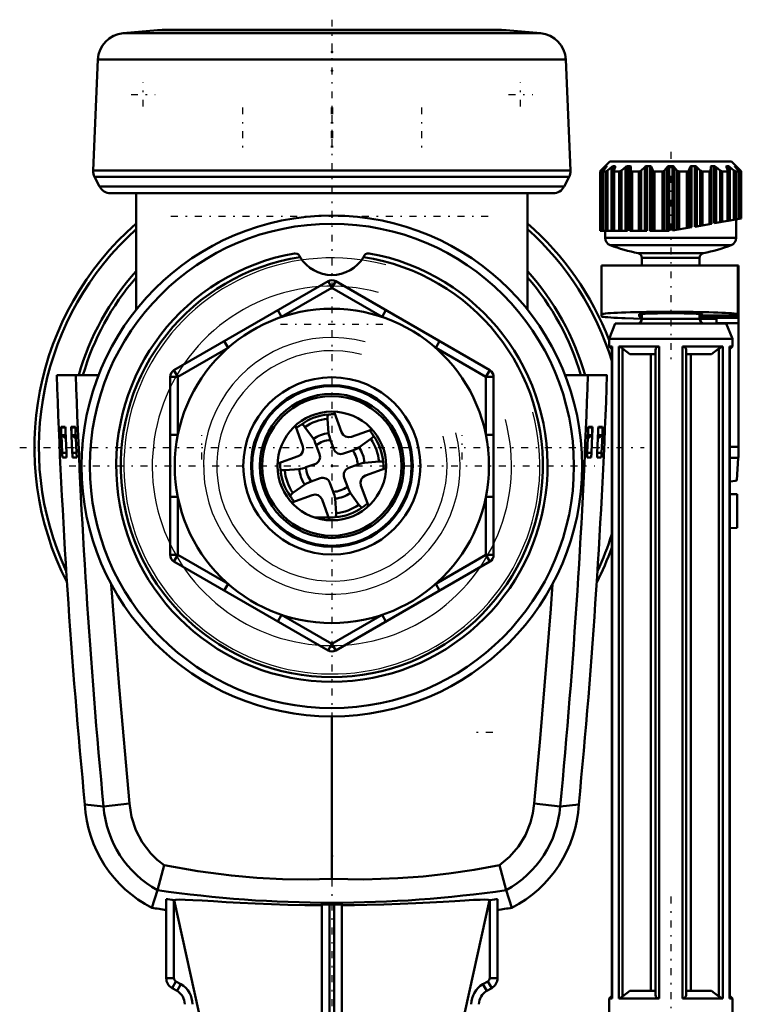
# Model space of a CAD drawing. Header units: millimetres. Extents: x -24 to 27, y -234 to 29.
# Tile 4 of 4: x -20 to 27, y -35 to 29. Entities that reach past the tile are written whole.
import ezdxf

# ---------------------------------------------------------------- set-up
doc = ezdxf.new("R2010")
doc.units = ezdxf.units.MM
doc.linetypes.add('Center', pattern=[1.5, 0.45, -0.5, 0.05, -0.5])
for name, color, linetype, lineweight in [('050', 1, 'Continuous', 50), ('2d ConnectionPoints', 7, 'Continuous', 50), ('GEW', 4, 'Continuous', 25), ('MITTE', 6, 'Center', 25)]:
    doc.layers.add(name, color=color, linetype=linetype, lineweight=lineweight)

# ---------------------------------------------------------------- blocks, each defined once
blk = doc.blocks.new('1_136_724_00_3_Duese_flache_Spitze_0_in_136724_3')
at = {"layer": '050'}
for p, q in [((0.629, 2.185), (0.149, 3.504)), ((-2.369, 2.596), (-1.887, 1.27)), ((-0.211, 2.121), (-0.278, 3.061)), ((-1.754, 2.524), (-1.202, 1.761)), ((2.606, 2.373), (1.27, 1.887)), ((-0.799, 0.763), (-1.011, 1.345)), ((-0.09, 1.68), (0.122, 1.098)), ((2.524, 1.754), (1.761, 1.202)), ((0.763, 0.799), (1.345, 1.011)), ((-2.185, 0.629), (-3.511, 0.147)), ((-1.68, -0.09), (-1.098, 0.122)), ((1.68, 0.09), (1.098, -0.122)), ((2.121, 0.211), (3.061, 0.278)), ((-2.121, -0.211), (-3.061, -0.278)), ((2.185, -0.629), (3.504, -0.149)), ((-2.524, -1.754), (-1.761, -1.202)), ((-0.763, -0.799), (-1.345, -1.011)), ((0.09, -1.68), (-0.122, -1.098)), ((0.799, -0.763), (1.011, -1.345)), ((2.368, -2.593), (1.887, -1.27)), ((-2.588, -2.366), (-1.27, -1.887)), ((1.754, -2.524), (1.202, -1.761)), ((-0.629, -2.185), (-0.146, -3.511)), ((0.211, -2.121), (0.278, -3.061))]:
    blk.add_line(p, q, dxfattribs=at)
for points in [[(-0.217, 3.33), (-0.261, 3.291), (-0.281, 3.183), (-0.278, 3.061)], [(-0.217, 3.33), (-0.087, 3.345), (-0.016, 3.35), (0.056, 3.354), (0.129, 3.357), (0.202, 3.358)], [(-2.313, 2.442), (-2.209, 2.526), (-2.151, 2.57), (-2.093, 2.611), (-2.034, 2.652), (-1.974, 2.691)], [(-1.754, 2.524), (-1.851, 2.64), (-1.93, 2.695), (-1.974, 2.691)], [(-0.211, 2.121), (-0.196, 2.028), (-0.163, 1.901), (-0.115, 1.751), (-0.09, 1.68)], [(1.27, 1.887), (1.077, 1.857), (0.887, 1.903), (0.73, 2.019), (0.629, 2.185)], [(2.442, 2.313), (2.526, 2.209), (2.57, 2.151), (2.611, 2.093), (2.652, 2.034), (2.691, 1.974)], [(2.524, 1.754), (2.64, 1.851), (2.695, 1.93), (2.691, 1.974)], [(-1.011, 1.345), (-1.073, 1.505), (-1.136, 1.644), (-1.189, 1.741), (-1.202, 1.761)], [(-1.887, 1.27), (-1.857, 1.077), (-1.903, 0.887), (-2.019, 0.73), (-2.185, 0.629)], [(1.345, 1.011), (1.505, 1.073), (1.644, 1.136), (1.741, 1.189), (1.761, 1.202)], [(-3.33, -0.217), (-3.345, -0.087), (-3.35, -0.016), (-3.354, 0.056), (-3.357, 0.129), (-3.358, 0.202)], [(2.121, 0.211), (2.028, 0.196), (1.901, 0.163), (1.751, 0.115), (1.68, 0.09)], [(3.33, 0.217), (3.291, 0.261), (3.183, 0.281), (3.061, 0.278)], [(3.33, 0.217), (3.345, 0.087), (3.35, 0.016), (3.354, -0.056), (3.357, -0.129), (3.358, -0.202)], [(-3.33, -0.217), (-3.291, -0.261), (-3.183, -0.281), (-3.061, -0.278)], [(-2.121, -0.211), (-2.028, -0.196), (-1.901, -0.163), (-1.751, -0.115), (-1.68, -0.09)], [(1.887, -1.27), (1.857, -1.077), (1.903, -0.887), (2.019, -0.73), (2.185, -0.629)], [(-1.345, -1.011), (-1.505, -1.073), (-1.644, -1.136), (-1.741, -1.189), (-1.761, -1.202)], [(-2.524, -1.754), (-2.64, -1.851), (-2.695, -1.93), (-2.691, -1.974)], [(-1.27, -1.887), (-1.077, -1.857), (-0.887, -1.903), (-0.73, -2.019), (-0.629, -2.185)], [(0.211, -2.121), (0.196, -2.028), (0.163, -1.901), (0.115, -1.751), (0.09, -1.68)], [(1.011, -1.345), (1.073, -1.505), (1.136, -1.644), (1.189, -1.741), (1.202, -1.761)], [(-2.442, -2.313), (-2.526, -2.209), (-2.57, -2.151), (-2.611, -2.093), (-2.652, -2.034), (-2.691, -1.974)], [(1.754, -2.524), (1.851, -2.64), (1.93, -2.695), (1.974, -2.691)], [(2.313, -2.442), (2.209, -2.526), (2.151, -2.57), (2.093, -2.611), (2.034, -2.652), (1.974, -2.691)], [(0.217, -3.33), (0.261, -3.291), (0.281, -3.183), (0.278, -3.061)], [(0.217, -3.33), (0.087, -3.345), (0.016, -3.35), (-0.056, -3.354), (-0.129, -3.357), (-0.202, -3.358)]]:
    blk.add_lwpolyline(points, dxfattribs=at)
for centre, radius, start, end in [((0, 0), 3.337, 93.73138, 126.26862), ((0, 0), 3.073, 95.1984, 124.8016), ((0, 0), 2.132, 95.6744, 124.3256), ((0, 0), 3.337, 3.73138, 36.26862), ((0, 0), 1.683, 93.07114, 126.92886), ((0, 0), 3.073, 5.1984, 34.8016), ((-1.269, 0.592), 0.5, 290, 20), ((0.592, 1.269), 0.5, 200, 290), ((0, 0), 1.683, 3.07114, 36.92886), ((0, 0), 2.132, 5.6744, 34.3256), ((0, 0), 3.337, 183.73138, 216.26862), ((0, 0), 3.073, 185.1984, 214.8016), ((0, 0), 2.132, 185.6744, 214.3256), ((0, 0), 1.683, 183.07114, 216.92886), ((1.269, -0.592), 0.5, 110, 200), ((-0.592, -1.269), 0.5, 20, 110), ((0, 0), 1.683, 273.07114, 306.92886), ((0, 0), 2.132, 275.6744, 304.3256), ((0, 0), 3.073, 275.1984, 304.8016), ((0, 0), 3.337, 273.73138, 306.26862)]:
    blk.add_arc(centre, radius, start, end, dxfattribs=at)
blk = doc.blocks.new('4_136_724_00_3_Kolben_mit_D15_5_0_in_136724_3')
at = {"layer": 'MITTE'}
for p, q in [((-5.81, 23.265), (-5.81, 20.515)), ((-0.035, 23.265), (-0.035, 20.515)), ((0.035, 23.265), (0.035, 20.515)), ((5.81, 23.265), (5.81, 20.515))]:
    blk.add_line(p, q, dxfattribs=at)
blk = doc.blocks.new('5_136_724_00_3_Beluftungsaufsatz_0_in_136724_3')
at = {"layer": '050'}
for p, q in [((-11.317, 28.271), (-13.543, 28.076)), ((-11.317, 28.271), (11.317, 28.271)), ((10.882, 28.29), (-10.882, 28.29)), ((13.543, 28.076), (11.317, 28.271)), ((-13.543, 28.076), (13.543, 28.076)), ((-15.184, 26.362), (-15.498, 19.164)), ((-15.184, 26.362), (15.184, 26.362)), ((15.498, 19.164), (15.184, 26.362)), ((-15.498, 19.164), (15.498, 19.164)), ((-15.409, 18.76), (-15.081, 18.131)), ((-15.409, 18.76), (15.409, 18.76)), ((15.081, 18.131), (15.409, 18.76)), ((-15.081, 18.131), (15.081, 18.131)), ((-14.372, 17.7), (-12.7, 17.7)), ((-14.148, 17.7), (-14.192, 17.702)), ((-14.192, 17.702), (-9.348, 17.702)), ((-9.348, 17.702), (-9.261, 17.7)), ((-9.261, 17.7), (9.261, 17.7)), ((9.261, 17.7), (9.348, 17.702)), ((9.348, 17.702), (14.192, 17.702)), ((12.7, 17.7), (14.372, 17.7)), ((14.192, 17.702), (14.148, 17.7))]:
    blk.add_line(p, q, dxfattribs=at)
for centre, radius, start, end in [((-10.882, 23.29), 5, 90, 95), ((10.882, 23.29), 5, 85, 90), ((-13.386, 26.283), 1.8, 95, 177.5), ((13.386, 26.283), 1.8, 2.5, 85), ((-14.699, 19.129), 0.8, 177.5, 207.5), ((14.699, 19.129), 0.8, 332.5, 2.5), ((-14.372, 18.5), 0.8, 207.5, 270), ((14.372, 18.5), 0.8, 270, 332.5)]:
    blk.add_arc(centre, radius, start, end, dxfattribs=at)
blk = doc.blocks.new('6_136_724_00_3_Hebel_Stopfen_0_in_136724_3')
at = {"layer": '050'}
for p, q in [((17.5, 13), (26.4, 13)), ((17.5, 9.715), (17.5, 13)), ((26.36, 13), (26.36, 9.794)), ((26.4, 8), (26.4, 13)), ((20.125, 9.55), (19.044, 9.586)), ((19.95, 9.83), (19.95, 9.708)), ((23.875, 9.648), (25.9, 9.649)), ((23.944, 9.649), (23.944, 9.855)), ((24.05, 9.773), (24.05, 9.83)), ((24.07, 9.649), (24.07, 9.768)), ((25.36, 9.756), (24.5, 9.756)), ((24.96, 9.614), (24.96, 9.25)), ((26.409, 9.614), (24.96, 9.614)), ((25.9, 9.649), (25.9, 9.762)), ((24.96, 9.548), (23.875, 9.548)), ((26.4, 9.258), (24.96, 9.258)), ((26.39, 1.231), (26.405, 8)), ((26.4, 8), (26.405, 8)), ((26.39, 1.231), (25.828, 1.231)), ((26.386, 0.518), (25.828, 0.518)), ((26.386, 0.518), (26.29, -0.923))]:
    blk.add_line(p, q, dxfattribs=at)
for points in [[(26.36, 9.833), (26.343, 9.848), (26.293, 9.862), (26.209, 9.877), (26.093, 9.891), (25.945, 9.904), (25.766, 9.917), (25.559, 9.93), (25.324, 9.941), (25.062, 9.952), (24.778, 9.962), (24.471, 9.971), (24.145, 9.979), (23.802, 9.986), (23.445, 9.991), (23.077, 9.996), (22.699, 9.999), (22.316, 10.001), (21.93, 10.002), (21.544, 10.001), (21.161, 9.999), (20.783, 9.996), (20.415, 9.991), (20.058, 9.986), (19.715, 9.979), (19.389, 9.971), (19.082, 9.962), (18.798, 9.952), (18.536, 9.941), (18.301, 9.93), (18.094, 9.917), (17.915, 9.904), (17.767, 9.891), (17.651, 9.877), (17.567, 9.862), (17.517, 9.848), (17.5, 9.833)], [(17.5, 9.715), (17.517, 9.7), (17.568, 9.685), (17.653, 9.671), (17.771, 9.656), (17.922, 9.643), (18.103, 9.629), (18.314, 9.617), (18.553, 9.605), (18.818, 9.594), (19.044, 9.586)], [(24.05, 9.83), (24.042, 9.837), (24.019, 9.844), (23.98, 9.85), (23.926, 9.857), (23.858, 9.863), (23.775, 9.869), (23.679, 9.875), (23.57, 9.88), (23.45, 9.885), (23.318, 9.89), (23.176, 9.894), (23.025, 9.898), (22.866, 9.901), (22.701, 9.904), (22.531, 9.906), (22.356, 9.907), (22.179, 9.908), (22, 9.908), (21.821, 9.908), (21.644, 9.907), (21.469, 9.906), (21.299, 9.904), (21.134, 9.901), (20.975, 9.898), (20.824, 9.894), (20.682, 9.89), (20.55, 9.885), (20.43, 9.88), (20.321, 9.875), (20.225, 9.869), (20.142, 9.863), (20.074, 9.857), (20.02, 9.85), (19.981, 9.844), (19.958, 9.837), (19.95, 9.83)], [(19.95, 9.708), (19.958, 9.702), (19.981, 9.695), (20.02, 9.688), (20.074, 9.682), (20.125, 9.677)], [(24.05, 9.773), (24.052, 9.772), (24.057, 9.77), (24.065, 9.769), (24.077, 9.767), (24.092, 9.766), (24.11, 9.765), (24.131, 9.763), (24.155, 9.762), (24.182, 9.761), (24.211, 9.76), (24.242, 9.759), (24.275, 9.758), (24.31, 9.758), (24.346, 9.757), (24.384, 9.757), (24.422, 9.756), (24.461, 9.756), (24.5, 9.756)], [(25.36, 9.756), (25.447, 9.756), (25.534, 9.757), (25.619, 9.757), (25.702, 9.758), (25.783, 9.76), (25.86, 9.761), (25.934, 9.763), (26.003, 9.765), (26.067, 9.767), (26.126, 9.77), (26.179, 9.772), (26.226, 9.775), (26.266, 9.778), (26.3, 9.781), (26.326, 9.784), (26.345, 9.787), (26.356, 9.791), (26.36, 9.794)], [(26.4, 9.63), (26.398, 9.632), (26.392, 9.634), (26.383, 9.635), (26.37, 9.637), (26.353, 9.638), (26.333, 9.64), (26.31, 9.641), (26.283, 9.643), (26.254, 9.644), (26.221, 9.645), (26.187, 9.646), (26.15, 9.647), (26.111, 9.648), (26.071, 9.648), (26.029, 9.649), (25.987, 9.649), (25.944, 9.649), (25.9, 9.649)], [(26.39, 1.231), (26.389, 0.996), (26.389, 0.797), (26.388, 0.652), (26.387, 0.556), (26.386, 0.518)]]:
    blk.add_lwpolyline(points, dxfattribs=at)
blk.add_ellipse((19.08, -0.923), major_axis=(7.21, 0), ratio=0.038039, start_param=5.923129, end_param=6.280648, dxfattribs=at)
blk = doc.blocks.new('7_136_724_00_3_Gehauseverschluss_0_in_136724_3')
at = {"layer": '050'}
for p, q in [((25.828, -1.83), (26.305, -1.83)), ((26.3, -4.02), (26.3, -1.83)), ((26.305, -4.02), (25.828, -4.028))]:
    blk.add_line(p, q, dxfattribs=at)
at = {"layer": 'MITTE'}
for p, q in [((-10.45, 16.2), (10.45, 16.2)), ((-3.339, 9.2), (3.339, 9.2)), ((-8.45, 0.412), (-8.45, 1.988)), ((8.45, 0.412), (8.45, 1.988))]:
    blk.add_line(p, q, dxfattribs=at)
blk = doc.blocks.new('8_136_724_00_3_Kontermutter_0_in_136724_3')
at = {"layer": '050'}
for p, q in [((-2.108, 13.637), (-2.055, 13.545)), ((-10.25, 6.207), (-0.25, 11.98)), ((0, 11.547), (-3.259, 9.665)), ((-0.25, 11.98), (0, 11.547)), ((0.25, 11.98), (0, 11.547)), ((3.259, 9.665), (0, 11.547)), ((0.25, 11.98), (10.25, 6.207)), ((-3.509, 10.098), (-3.259, 9.665)), ((3.509, 10.098), (3.259, 9.665)), ((-6.991, 8.088), (-6.741, 7.655)), ((6.991, 8.088), (6.741, 7.655)), ((-6.741, 7.655), (-10, 5.774)), ((10, 5.774), (6.741, 7.655)), ((-10.5, 5.774), (-10, 5.774)), ((-10.5, -5.774), (-10.5, 5.774)), ((-10.25, 6.207), (-10, 5.774)), ((-10, 5.774), (-10, 2.01)), ((10.25, 6.207), (10, 5.774)), ((10.5, 5.774), (10, 5.774)), ((10, 2.01), (10, 5.774)), ((10.5, 5.774), (10.5, -5.774)), ((-10.5, 2.01), (-10, 2.01)), ((10, 2.01), (10.5, 2.01)), ((-10.5, -2.01), (-10, -2.01)), ((-10, -2.01), (-10, -5.774)), ((10, -2.01), (10.5, -2.01)), ((10, -5.774), (10, -2.01)), ((-10, -5.774), (-10.5, -5.774)), ((-10, -5.774), (-10.25, -6.207)), ((-0.25, -11.98), (-10.25, -6.207)), ((-10, -5.774), (-6.741, -7.655)), ((10.25, -6.207), (0.25, -11.98)), ((6.741, -7.655), (10, -5.774)), ((10, -5.774), (10.25, -6.207)), ((10, -5.774), (10.5, -5.774)), ((-6.741, -7.655), (-6.991, -8.088)), ((6.741, -7.655), (6.991, -8.088)), ((-3.259, -9.665), (-3.509, -10.098)), ((-3.259, -9.665), (0, -11.547)), ((0, -11.547), (3.259, -9.665)), ((3.259, -9.665), (3.509, -10.098)), ((0, -11.547), (-0.25, -11.98)), ((0, -11.547), (0.25, -11.98))]:
    blk.add_line(p, q, dxfattribs=at)
for points in [[(-2.108, 13.637), (-2.165, 13.711), (-2.253, 13.769), (-2.383, 13.793), (-2.42, 13.789), (-2.423, 13.789)], [(2.055, 13.545), (2.06, 13.554), (2.108, 13.637)], [(2.423, 13.789), (2.42, 13.789), (2.282, 13.78), (2.187, 13.73), (2.125, 13.666), (2.108, 13.637)]]:
    blk.add_lwpolyline(points, dxfattribs=at)
blk.add_circle((0, 0), 10.2, dxfattribs=at)
for centre, radius, start, end in [((0, 0), 14, 99.96595, 80.03405), ((0, 0), 13.7, 98.62633, 81.37367), ((0, 14.785), 2.4, 211.10838, 328.89162), ((0, 11.547), 0.5, 60, 120), ((-10, 5.774), 0.5, 120, 180), ((10, 5.774), 0.5, 360, 60), ((-10, -5.774), 0.5, 180, 240), ((10, -5.774), 0.5, 300, 0), ((0, -11.547), 0.5, 240, 300)]:
    blk.add_arc(centre, radius, start, end, dxfattribs=at)
at = {"layer": 'GEW'}
blk.add_arc((0, 0), 8.331, 75, 15, dxfattribs=at)
blk = doc.blocks.new('9_136_724_00_3_Unterlegscheibe_0_in_136724_3')
at = {"layer": '050'}
for radius in [16.25, 15.7141]:
    blk.add_circle((0, 0), radius, dxfattribs=at)
at = {"layer": 'MITTE'}
blk.add_line((-17.0625, 0), (17.0625, 0), dxfattribs=at)
blk = doc.blocks.new('10_136_724_00_3_PAB_Nippel_0_in_136724_3')
at = {"layer": '050'}
for radius in [5.75, 5.248, 5.178, 4.678, 4.527, 3.527]:
    blk.add_circle((0, 0), radius, dxfattribs=at)
at = {"layer": 'GEW'}
blk.add_arc((0, 0), 7.475, 75, 15, dxfattribs=at)
blk = doc.blocks.new('12_136_724_00_3_Spindel_0_in_136724_3')
at = {"layer": '050'}
for p, q in [((18.05, 19.75), (17.42, 19.12)), ((17.495, 19.178), (17.724, 19.392)), ((17.495, 15.25), (17.495, 19.178)), ((17.803, 19.392), (17.633, 19.178)), ((17.724, 19.293), (17.724, 19.392)), ((17.797, 19.385), (17.797, 19.45)), ((17.797, 19.45), (17.835, 19.45)), ((17.835, 19.441), (17.835, 19.45)), ((17.837, 19.443), (17.838, 19.447)), ((17.9, 19.178), (18.161, 19.392)), ((17.9, 15.25), (17.9, 19.178)), ((25.95, 19.75), (18.05, 19.75)), ((18.161, 15.25), (18.161, 19.392)), ((18.266, 15.25), (18.266, 19.45)), ((18.266, 19.45), (18.375, 19.45)), ((18.388, 19.392), (18.298, 19.178)), ((18.375, 19.361), (18.375, 19.45)), ((18.799, 19.178), (19.061, 19.392)), ((18.799, 15.25), (18.799, 19.178)), ((19.061, 15.25), (19.061, 19.392)), ((19.186, 15.25), (19.186, 19.45)), ((19.186, 19.45), (19.352, 19.45)), ((19.352, 15.25), (19.352, 19.45)), ((19.409, 15.25), (19.409, 19.392)), ((19.409, 19.392), (19.41, 19.178)), ((19.41, 15.25), (19.41, 19.178)), ((20.085, 19.178), (20.315, 19.392)), ((20.085, 15.25), (20.085, 19.178)), ((20.315, 15.25), (20.315, 19.392)), ((20.445, 15.25), (20.445, 19.45)), ((20.445, 19.45), (20.649, 19.45)), ((20.649, 15.25), (20.649, 19.45)), ((20.742, 15.25), (20.742, 19.392)), ((20.742, 19.392), (20.834, 19.178)), ((20.834, 15.25), (20.834, 19.178)), ((21.602, 19.178), (21.773, 19.392)), ((21.602, 15.25), (21.602, 19.178)), ((21.773, 15.25), (21.773, 19.392)), ((21.891, 15.25), (21.891, 19.45)), ((21.891, 19.45), (22.109, 19.45)), ((22.109, 15.269), (22.109, 19.45)), ((22.227, 15.29), (22.227, 19.392)), ((22.227, 19.392), (22.398, 19.178)), ((22.398, 15.32), (22.398, 19.178)), ((23.166, 19.178), (23.258, 19.392)), ((23.166, 15.456), (23.166, 19.178)), ((23.258, 15.472), (23.258, 19.392)), ((23.351, 15.488), (23.351, 19.45)), ((23.351, 19.45), (23.555, 19.45)), ((23.555, 15.524), (23.555, 19.45)), ((23.685, 15.547), (23.685, 19.392)), ((23.685, 19.392), (23.915, 19.178)), ((23.915, 15.588), (23.915, 19.178)), ((24.59, 19.178), (24.591, 19.392)), ((24.59, 15.707), (24.59, 19.178)), ((24.591, 15.707), (24.591, 19.392)), ((24.648, 15.717), (24.648, 19.45)), ((24.648, 19.45), (24.814, 19.45)), ((24.814, 15.746), (24.814, 19.45)), ((24.939, 15.768), (24.939, 19.392)), ((24.939, 19.392), (25.201, 19.178)), ((25.201, 15.814), (25.201, 19.178)), ((25.702, 19.178), (25.612, 19.392)), ((25.625, 19.361), (25.625, 19.45)), ((25.625, 19.45), (25.734, 19.45)), ((25.734, 15.908), (25.734, 19.45)), ((25.839, 15.927), (25.839, 19.392)), ((25.839, 19.392), (26.1, 19.178)), ((26.58, 19.12), (25.95, 19.75)), ((26.1, 15.973), (26.1, 19.178)), ((26.165, 19.45), (26.162, 19.447)), ((26.165, 19.445), (26.165, 19.45)), ((26.165, 19.45), (26.203, 19.45)), ((26.367, 19.178), (26.197, 19.392)), ((26.203, 19.385), (26.203, 19.45)), ((26.276, 19.293), (26.276, 19.392)), ((26.276, 19.392), (26.505, 19.178)), ((26.505, 16.044), (26.505, 19.178)), ((17.42, 15.25), (17.42, 19.113)), ((17.598, 19.119), (17.598, 15.25)), ((17.607, 15.25), (17.607, 19.113)), ((17.607, 19.113), (17.785, 19.113)), ((17.785, 15.25), (17.785, 19.113)), ((18.289, 19.141), (18.289, 15.25)), ((18.324, 15.25), (18.324, 19.113)), ((18.324, 19.113), (18.659, 19.113)), ((18.659, 15.25), (18.659, 19.113)), ((19.485, 15.25), (19.485, 19.113)), ((19.485, 19.113), (19.935, 19.113)), ((19.935, 15.25), (19.935, 19.113)), ((20.948, 15.25), (20.948, 19.113)), ((20.948, 19.113), (21.461, 19.113)), ((21.461, 15.25), (21.461, 19.113)), ((22.539, 19.113), (23.052, 19.113)), ((22.539, 15.345), (22.539, 19.113)), ((23.052, 15.435), (23.052, 19.113)), ((24.065, 15.614), (24.065, 19.113)), ((24.065, 19.113), (24.515, 19.113)), ((24.515, 15.694), (24.515, 19.113)), ((25.341, 15.839), (25.341, 19.113)), ((25.341, 19.113), (25.676, 19.113)), ((25.676, 15.898), (25.676, 19.113)), ((25.711, 15.904), (25.711, 19.142)), ((26.215, 15.993), (26.215, 19.113)), ((26.215, 19.113), (26.393, 19.113)), ((26.393, 16.025), (26.393, 19.113)), ((26.402, 16.026), (26.402, 19.119)), ((26.58, 16.058), (26.58, 19.113)), ((26.58, 16.058), (25.734, 15.908)), ((26.25, 14.792), (26.25, 15.999)), ((22.109, 15.269), (23.351, 15.488)), ((24.648, 15.717), (23.555, 15.524)), ((24.814, 15.746), (25.711, 15.904)), ((18.266, 15.25), (17.42, 15.25)), ((17.75, 15.25), (17.75, 14.792)), ((26.25, 14.792), (17.75, 14.792)), ((18.289, 15.25), (19.186, 15.25)), ((20.445, 15.25), (19.352, 15.25)), ((20.649, 15.25), (21.891, 15.25)), ((25.929, 14.325), (18.071, 14.325)), ((24.117, 13.806), (19.883, 13.806)), ((20.125, 13.511), (20.125, 13)), ((23.875, 13.511), (20.125, 13.511)), ((23.875, 13), (23.875, 13.511)), ((20.125, 9.862), (20.125, 9.55)), ((23.875, 9.55), (23.875, 9.862)), ((18.4, 9.25), (18, 8.25)), ((25.6, 9.25), (18.4, 9.25)), ((23.875, 9.55), (20.125, 9.55)), ((26, 8.25), (25.6, 9.25)), ((18, 8.25), (18, 7.75)), ((26, 8.25), (18, 8.25)), ((18, 7.75), (18.172, 7.578)), ((18.186, 7.75), (18, 7.75)), ((18.172, 7.75), (18.172, -34.55)), ((18.186, 7.75), (18.186, -34.55)), ((18.623, 7.75), (18.623, -34.55)), ((21.243, 7.75), (18.623, 7.75)), ((21.243, 7.75), (21.243, -34.55)), ((22.757, 7.75), (22.757, -34.55)), ((25.377, 7.75), (22.757, 7.75)), ((25.377, 7.75), (25.377, -34.55)), ((25.814, 7.75), (25.814, -34.55)), ((26, 7.75), (25.814, 7.75)), ((25.828, -34.55), (25.828, 7.75)), ((25.828, 7.578), (26, 7.75)), ((26, 7.75), (26, 8.25)), ((18.875, 7.62), (18.875, -34.42)), ((18.875, 7.62), (19.349, 7.25)), ((21, 7.25), (19.349, 7.25)), ((20.701, 7.25), (20.701, -34.05)), ((21, 7.518), (21, -34.318)), ((23, 7.518), (23, -34.318)), ((24.651, 7.25), (23, 7.25)), ((23.299, 7.25), (23.299, -34.05)), ((24.651, 7.25), (25.125, 7.62)), ((25.125, 7.62), (25.125, -34.42)), ((18.172, -34.378), (18, -34.55)), ((18.875, -34.42), (19.349, -34.05)), ((21, -34.05), (19.349, -34.05)), ((24.651, -34.05), (23, -34.05)), ((24.651, -34.05), (25.125, -34.42)), ((26, -34.55), (25.828, -34.378)), ((18.186, -34.55), (18, -34.55)), ((18, -34.55), (18, -35.55)), ((21.243, -34.55), (18.623, -34.55)), ((25.377, -34.55), (22.757, -34.55)), ((26, -34.55), (25.814, -34.55)), ((26, -35.55), (26, -34.55))]:
    blk.add_line(p, q, dxfattribs=at)
for points in [[(17.42, 19.113), (17.425, 19.115), (17.439, 19.127), (17.467, 19.152), (17.495, 19.178)], [(17.633, 19.178), (17.607, 19.141), (17.599, 19.122), (17.598, 19.119)], [(17.797, 19.45), (17.786, 19.445), (17.768, 19.431), (17.733, 19.4), (17.724, 19.392)], [(17.785, 19.113), (17.803, 19.115), (17.828, 19.127), (17.866, 19.152), (17.9, 19.178)], [(17.803, 19.392), (17.828, 19.426), (17.837, 19.443)], [(17.838, 19.447), (17.836, 19.45), (17.835, 19.45)], [(18.266, 19.45), (18.243, 19.445), (18.215, 19.431), (18.171, 19.4), (18.161, 19.392)], [(18.298, 19.178), (18.289, 19.141), (18.289, 19.141)], [(18.397, 19.427), (18.393, 19.443), (18.38, 19.45), (18.375, 19.45)], [(18.388, 19.392), (18.397, 19.426), (18.397, 19.427)], [(18.659, 19.113), (18.687, 19.115), (18.72, 19.127), (18.765, 19.152), (18.799, 19.178)], [(19.186, 19.45), (19.153, 19.445), (19.119, 19.431), (19.071, 19.401), (19.061, 19.392)], [(19.409, 19.392), (19.401, 19.426), (19.383, 19.443), (19.36, 19.45), (19.352, 19.45)], [(19.41, 19.178), (19.419, 19.141), (19.438, 19.122), (19.464, 19.113), (19.485, 19.113)], [(19.935, 19.113), (19.971, 19.115), (20.008, 19.127), (20.053, 19.152), (20.085, 19.178)], [(20.445, 19.45), (20.407, 19.445), (20.37, 19.431), (20.324, 19.4), (20.315, 19.392)], [(20.742, 19.392), (20.718, 19.426), (20.689, 19.443), (20.658, 19.45), (20.649, 19.45)], [(20.834, 19.178), (20.859, 19.141), (20.89, 19.122), (20.924, 19.113), (20.948, 19.113)], [(21.461, 19.113), (21.5, 19.115), (21.536, 19.127), (21.576, 19.152), (21.602, 19.178)], [(21.891, 19.45), (21.852, 19.445), (21.818, 19.431), (21.78, 19.4), (21.773, 19.392)], [(22.227, 19.392), (22.19, 19.426), (22.154, 19.443), (22.118, 19.45), (22.109, 19.45)], [(22.398, 19.178), (22.438, 19.141), (22.476, 19.122), (22.514, 19.113), (22.539, 19.113)], [(23.052, 19.113), (23.089, 19.115), (23.12, 19.127), (23.151, 19.152), (23.166, 19.178)], [(23.351, 19.45), (23.316, 19.445), (23.288, 19.431), (23.262, 19.4), (23.258, 19.392)], [(23.685, 19.392), (23.639, 19.426), (23.6, 19.443), (23.564, 19.45), (23.555, 19.45)], [(23.915, 19.178), (23.963, 19.141), (24.005, 19.122), (24.042, 19.113), (24.065, 19.113)], [(24.515, 19.113), (24.546, 19.115), (24.569, 19.127), (24.586, 19.152), (24.59, 19.178)], [(24.648, 19.45), (24.62, 19.445), (24.602, 19.431), (24.591, 19.4), (24.591, 19.392)], [(24.939, 19.392), (24.891, 19.426), (24.852, 19.443), (24.821, 19.45), (24.814, 19.45)], [(25.201, 19.178), (25.252, 19.141), (25.292, 19.122), (25.323, 19.113), (25.341, 19.113)], [(25.625, 19.45), (25.609, 19.445), (25.603, 19.431), (25.603, 19.427)], [(25.603, 19.427), (25.609, 19.4), (25.612, 19.392)], [(25.711, 19.141), (25.71, 19.152), (25.702, 19.178)], [(25.839, 19.392), (25.793, 19.426), (25.761, 19.443), (25.739, 19.45), (25.734, 19.45)], [(26.1, 19.178), (26.149, 19.141), (26.182, 19.122), (26.204, 19.113), (26.215, 19.113)], [(26.162, 19.447), (26.162, 19.445), (26.169, 19.431), (26.19, 19.4), (26.197, 19.392)], [(26.276, 19.392), (26.238, 19.426), (26.216, 19.443), (26.205, 19.45), (26.203, 19.45)], [(26.402, 19.119), (26.4, 19.127), (26.386, 19.152), (26.367, 19.178)], [(26.505, 19.178), (26.545, 19.141), (26.567, 19.122), (26.578, 19.113), (26.58, 19.113)], [(17.598, 19.119), (17.601, 19.113), (17.607, 19.113)], [(18.289, 19.141), (18.295, 19.122), (18.31, 19.113), (18.324, 19.113)], [(25.676, 19.113), (25.697, 19.115), (25.708, 19.127), (25.711, 19.141)], [(26.393, 19.113), (26.401, 19.115), (26.402, 19.119)], [(18.172, 7.737), (18.178, 7.748), (18.186, 7.75)], [(18.623, 7.75), (18.675, 7.74), (18.737, 7.713), (18.828, 7.656), (18.875, 7.62)], [(21, 7.518), (21.021, 7.619), (21.073, 7.69), (21.137, 7.73), (21.207, 7.748), (21.243, 7.75)], [(22.757, 7.75), (22.833, 7.74), (22.897, 7.713), (22.958, 7.656), (22.997, 7.56), (23, 7.518)], [(25.125, 7.62), (25.226, 7.692), (25.301, 7.731), (25.357, 7.748), (25.377, 7.75)], [(25.814, 7.75), (25.827, 7.74), (25.828, 7.737)], [(18.623, -34.55), (18.675, -34.54), (18.737, -34.513), (18.828, -34.456), (18.875, -34.42)], [(21, -34.318), (21.021, -34.419), (21.073, -34.49), (21.137, -34.53), (21.207, -34.548), (21.243, -34.55)], [(22.757, -34.55), (22.833, -34.54), (22.897, -34.513), (22.958, -34.456), (22.997, -34.36), (23, -34.318)], [(25.125, -34.42), (25.226, -34.492), (25.301, -34.531), (25.357, -34.548), (25.377, -34.55)], [(18.172, -34.537), (18.178, -34.548), (18.186, -34.55)], [(25.814, -34.55), (25.827, -34.54), (25.828, -34.537)]]:
    blk.add_lwpolyline(points, dxfattribs=at)
for centre, radius, start, end in [((18.25, 14.792), 0.5, 180, 249.07517), ((25.75, 14.792), 0.5, 290.92483, 0), ((22, 24.6), 11, 249.07517, 258.90257), ((22, 24.6), 11, 281.09743, 290.92483), ((19.825, 13.511), 0.3, 360, 78.90261), ((24.175, 13.511), 0.3, 101.09739, 180), ((19.825, 9.55), 0.3, 270, 360), ((24.175, 9.55), 0.3, 180, 270)]:
    blk.add_arc(centre, radius, start, end, dxfattribs=at)
at = {"layer": 'MITTE'}
for p, q in [((22, 20.375), (22, 6.625)), ((22, -27.94), (22, -162.36))]:
    blk.add_line(p, q, dxfattribs=at)
blk = doc.blocks.new('13_136_724_00_3_Einlaufrohr_0_in_136724_3')
at = {"layer": '050'}
for p, q in [((-15.143, 5.896), (-17.861, 5.896)), ((15.143, 5.896), (17.861, 5.896)), ((-17.574, 2.546), (-17.307, 2.546)), ((-17.51, 0.846), (-17.561, 1.999)), ((-17.284, 2.246), (-17.223, 0.846)), ((-16.913, 2.546), (-16.653, 2.546)), ((-16.902, 2.246), (-16.911, 2.246)), ((-16.903, 2.051), (-16.911, 2.246)), ((-16.85, 0.846), (-16.901, 1.999)), ((-16.632, 2.296), (-16.57, 0.846)), ((16.57, 0.846), (16.632, 2.294)), ((16.653, 2.546), (16.913, 2.546)), ((16.901, 1.999), (16.85, 0.846)), ((16.911, 2.246), (16.902, 2.246)), ((16.911, 2.246), (16.903, 2.051)), ((17.223, 0.846), (17.284, 2.246)), ((17.307, 2.546), (17.574, 2.546)), ((17.561, 1.999), (17.51, 0.846)), ((-17.223, 0.846), (-17.51, 0.846)), ((-16.57, 0.846), (-16.85, 0.846)), ((16.85, 0.846), (16.57, 0.846)), ((17.51, 0.846), (17.223, 0.846)), ((-17.219, 0.546), (-17.486, 0.546)), ((-16.567, 0.546), (-16.827, 0.546)), ((16.827, 0.546), (16.567, 0.546)), ((17.486, 0.546), (17.219, 0.546)), ((0, -26.8), (0, -16.229)), ((-14.82, -22.095), (-16.029, -21.964)), ((-13.131, -21.898), (-14.82, -22.095)), ((13.131, -21.898), (14.82, -22.095)), ((14.82, -22.095), (16.029, -21.964)), ((-10.883, -25.912), (-11.317, -27.526)), ((10.883, -25.912), (11.317, -27.526)), ((-11.317, -27.526), (-11.681, -28.677)), ((11.317, -27.526), (11.681, -28.677)), ((-10.75, -33.231), (-10.75, -28.116)), ((-10.25, -28.166), (-10.25, -33.231)), ((-10.244, -28.167), (-10.25, -28.166)), ((-6.913, -43.167), (-10.244, -28.167)), ((-0.65, -64.87), (-0.65, -28.463)), ((-0.15, -28.448), (-0.15, -64.869)), ((0.15, -28.448), (-0.15, -28.448)), ((0.15, -64.869), (0.15, -28.448)), ((0.65, -28.463), (0.65, -64.87)), ((10.244, -28.167), (6.913, -43.167)), ((10.25, -28.166), (10.244, -28.167)), ((10.25, -33.231), (10.25, -28.166)), ((10.75, -28.116), (10.75, -33.231)), ((-10.25, -33.231), (-10.75, -33.231)), ((-10.125, -33.447), (-10.375, -33.88)), ((-10.125, -33.447), (-9.8, -33.635)), ((-9.8, -33.635), (-10.05, -34.068)), ((9.8, -33.635), (10.125, -33.447)), ((10.05, -34.068), (9.8, -33.635)), ((10.375, -33.88), (10.125, -33.447)), ((10.75, -33.231), (10.25, -33.231)), ((-10.05, -34.068), (-10.375, -33.88)), ((10.375, -33.88), (10.05, -34.068))]:
    blk.add_line(p, q, dxfattribs=at)
for points in [[(-17.578, 2.494), (-17.578, 2.5), (-17.576, 2.539), (-17.574, 2.546)], [(-17.572, 2.246), (-17.575, 2.345), (-17.577, 2.434), (-17.578, 2.494)], [(-17.307, 2.546), (-17.303, 2.529), (-17.298, 2.48), (-17.292, 2.405), (-17.287, 2.312), (-17.284, 2.246)], [(-16.911, 2.246), (-16.914, 2.345), (-16.916, 2.434), (-16.917, 2.5), (-16.915, 2.539), (-16.913, 2.546)], [(-16.653, 2.546), (-16.649, 2.529), (-16.643, 2.48), (-16.638, 2.405), (-16.633, 2.312), (-16.632, 2.296)], [(16.632, 2.294), (16.635, 2.346), (16.64, 2.434), (16.645, 2.501), (16.65, 2.539), (16.653, 2.546)], [(16.913, 2.546), (16.916, 2.529), (16.917, 2.481), (16.916, 2.405), (16.913, 2.313), (16.911, 2.246)], [(17.284, 2.246), (17.289, 2.346), (17.294, 2.434), (17.299, 2.501), (17.304, 2.539), (17.307, 2.546)], [(17.578, 2.494), (17.578, 2.481), (17.577, 2.405), (17.574, 2.313), (17.572, 2.246)], [(17.574, 2.546), (17.577, 2.529), (17.578, 2.494)], [(-17.486, 0.546), (-17.49, 0.563), (-17.495, 0.612), (-17.501, 0.687), (-17.507, 0.781), (-17.51, 0.846)], [(-17.223, 0.846), (-17.219, 0.747), (-17.216, 0.659), (-17.216, 0.592), (-17.217, 0.554), (-17.219, 0.546)], [(-16.827, 0.546), (-16.831, 0.563), (-16.836, 0.612), (-16.842, 0.687), (-16.847, 0.781), (-16.85, 0.846)], [(-16.57, 0.846), (-16.566, 0.747), (-16.564, 0.659), (-16.564, 0.592), (-16.565, 0.554), (-16.567, 0.546)], [(16.567, 0.546), (16.564, 0.563), (16.564, 0.612), (16.565, 0.687), (16.567, 0.78), (16.57, 0.846)], [(16.85, 0.846), (16.845, 0.747), (16.84, 0.659), (16.834, 0.592), (16.829, 0.553), (16.827, 0.546)], [(17.219, 0.546), (17.217, 0.563), (17.216, 0.612), (17.217, 0.687), (17.22, 0.78), (17.223, 0.846)], [(17.51, 0.846), (17.505, 0.747), (17.499, 0.659), (17.493, 0.592), (17.488, 0.553), (17.486, 0.546)], [(-14.317, -7.688), (-13.816, -14.333), (-13.131, -21.898)], [(13.131, -21.898), (13.527, -17.692), (14.206, -9.271), (14.318, -7.678)], [(-13.131, -21.898), (-13, -22.77), (-12.718, -23.632), (-12.306, -24.417), (-11.754, -25.143), (-11.343, -25.55), (-10.883, -25.912)], [(10.883, -25.912), (11.542, -25.365), (12.117, -24.697), (12.566, -23.959), (12.9, -23.136), (13.051, -22.528), (13.131, -21.898)], [(-10.883, -25.912), (-8.711, -26.297), (-6.517, -26.579), (-4.861, -26.722), (-3.202, -26.806), (-1.601, -26.831), (0, -26.8)], [(0, -26.8), (2.068, -26.829), (4.28, -26.759), (5.937, -26.636), (7.588, -26.454), (9.241, -26.212), (10.883, -25.912)], [(-10.75, -28.116), (-10.722, -28.114), (-10.642, -28.12), (-10.519, -28.133), (-10.366, -28.151), (-10.25, -28.166)], [(-0.65, -28.509), (-1.764, -28.496), (-2.861, -28.473), (-3.92, -28.44), (-4.969, -28.397), (-5.958, -28.349), (-6.868, -28.299), (-7.686, -28.251), (-8.41, -28.208), (-9.023, -28.172), (-9.513, -28.149), (-9.884, -28.14), (-10.13, -28.146), (-10.244, -28.167)], [(-0.65, -28.463), (-0.62, -28.457), (-0.534, -28.453), (-0.403, -28.45), (-0.245, -28.448), (-0.15, -28.448)], [(0.15, -28.448), (0.312, -28.449), (0.455, -28.45), (0.567, -28.454), (0.634, -28.459), (0.65, -28.463)], [(10.244, -28.167), (10.14, -28.147), (9.937, -28.14), (9.637, -28.145), (9.193, -28.164), (8.637, -28.194), (7.981, -28.233), (7.219, -28.279), (6.369, -28.327), (5.445, -28.375), (4.437, -28.42), (3.37, -28.458), (2.266, -28.487), (1.463, -28.501), (0.65, -28.509)], [(10.25, -28.166), (10.416, -28.145), (10.564, -28.128), (10.675, -28.117), (10.738, -28.114), (10.75, -28.116)]]:
    blk.add_lwpolyline(points, dxfattribs=at)
for centre, radius, start, end in [((431.9, 21.466), 450.03, 181.9827, 185.53796), ((431.9, 20.646), 448.76, 181.88356, 185.46529), ((-431.9, 20.646), 448.76, 354.53471, 358.11644), ((-431.9, 21.466), 450.03, 354.46204, 358.0173), ((-8.04, -21.554), 8, 182.93959, 242.92368), ((-8.05, -21.574), 6.79, 184.40168, 241.23949), ((8.05, -21.574), 6.79, 298.76051, 355.59832), ((8.04, -21.554), 8, 297.07632, 357.06041), ((0, 50.386), 78.73, 261.73542, 278.26458), ((0, 50.526), 80.06, 261.61012, 262.28334), ((0, 50.526), 80.06, 277.71666, 278.38988), ((-10, -33.231), 0.75, 180, 240), ((-10, -33.231), 0.25, 180, 240), ((-10.55, -34.934), 1.5, 360, 60), ((10.55, -34.934), 1.5, 120, 180), ((10, -33.231), 0.25, 300, 0), ((10, -33.231), 0.75, 300, 0), ((-10.55, -34.934), 1, 0, 60), ((10.55, -34.934), 1, 120, 180)]:
    blk.add_arc(centre, radius, start, end, dxfattribs=at)
blk = doc.blocks.new('14_136_724_00_3_Uberwurfmutter_0_in_136724_3')
at = {"layer": 'GEW'}
blk.add_arc((0, 0), 13.5, 75, 15, dxfattribs=at)
blk = doc.blocks.new('15_136_724_00_3_Gehause_0_in_136724_3')
at = {"layer": '050'}
for p, q in [((-12.7, 17.702), (-12.7, 10.138)), ((12.7, 10.138), (12.7, 17.702)), ((-15.141, 5.9), (-16.156, 5.9)), ((16.156, 5.9), (15.141, 5.9)), ((-17.572, 2), (-17.572, 2.19)), ((-17.572, 2), (-17.392, 2)), ((-17.304, 2.49), (-17.562, 2.49)), ((-17.56, 2), (-17.263, 1.769)), ((-17.392, 2), (-17.293, 1.995)), ((-17.293, 2.19), (-17.293, 1.995)), ((-17.281, 2.19), (-17.293, 2.19)), ((-17.293, 1.995), (-17.272, 1.978)), ((-16.902, 2), (-16.902, 2.19)), ((-16.902, 2), (-16.631, 2)), ((-16.9, 2), (-16.61, 1.774)), ((-16.641, 2.49), (-16.892, 2.49)), ((-16.632, 2.304), (-16.631, 2)), ((-16.628, 2.19), (-16.631, 2.19)), ((-16.63, 2), (-16.619, 1.992)), ((16.61, 1.774), (16.9, 2)), ((16.619, 1.992), (16.63, 2)), ((16.631, 2.19), (16.628, 2.19)), ((16.631, 2), (16.632, 2.301)), ((16.631, 2), (16.902, 2)), ((16.892, 2.49), (16.641, 2.49)), ((16.902, 2.19), (16.902, 2)), ((17.263, 1.769), (17.56, 2)), ((17.272, 1.978), (17.293, 1.995)), ((17.293, 2.19), (17.281, 2.19)), ((17.293, 1.995), (17.293, 2.19)), ((17.293, 1.995), (17.392, 2)), ((17.562, 2.49), (17.304, 2.49)), ((17.392, 2), (17.572, 2)), ((17.572, 2.19), (17.572, 2)), ((-1.103, -3.35), (-0.19, -3.35))]:
    blk.add_line(p, q, dxfattribs=at)
for points in [[(-17.572, 2.19), (-17.572, 2.216), (-17.572, 2.242), (-17.572, 2.268), (-17.571, 2.293), (-17.571, 2.317), (-17.571, 2.34), (-17.57, 2.362), (-17.57, 2.383), (-17.569, 2.402), (-17.568, 2.42), (-17.568, 2.436), (-17.567, 2.45), (-17.566, 2.462), (-17.565, 2.472), (-17.564, 2.48), (-17.563, 2.485), (-17.562, 2.489), (-17.562, 2.49)], [(-17.304, 2.49), (-17.303, 2.489), (-17.302, 2.485), (-17.301, 2.48), (-17.3, 2.472), (-17.299, 2.462), (-17.299, 2.45), (-17.298, 2.436), (-17.297, 2.42), (-17.296, 2.402), (-17.296, 2.383), (-17.295, 2.362), (-17.295, 2.34), (-17.294, 2.317), (-17.294, 2.293), (-17.294, 2.268), (-17.294, 2.242), (-17.293, 2.216), (-17.293, 2.19)], [(-16.902, 2.19), (-16.902, 2.216), (-16.902, 2.242), (-16.902, 2.268), (-16.902, 2.293), (-16.901, 2.317), (-16.901, 2.34), (-16.901, 2.362), (-16.9, 2.383), (-16.899, 2.402), (-16.899, 2.42), (-16.898, 2.436), (-16.897, 2.45), (-16.896, 2.462), (-16.896, 2.472), (-16.895, 2.48), (-16.894, 2.485), (-16.893, 2.489), (-16.892, 2.49)], [(-16.641, 2.49), (-16.64, 2.489), (-16.639, 2.485), (-16.639, 2.48), (-16.638, 2.472), (-16.637, 2.462), (-16.636, 2.45), (-16.635, 2.436), (-16.635, 2.42), (-16.634, 2.402), (-16.633, 2.383), (-16.633, 2.362), (-16.632, 2.34), (-16.632, 2.317), (-16.632, 2.304)], [(16.892, 2.49), (16.893, 2.489), (16.894, 2.485), (16.895, 2.48), (16.896, 2.472), (16.896, 2.462), (16.897, 2.45), (16.898, 2.436), (16.899, 2.42), (16.899, 2.402), (16.9, 2.383), (16.901, 2.362), (16.901, 2.34), (16.901, 2.317), (16.902, 2.293), (16.902, 2.268), (16.902, 2.242), (16.902, 2.216), (16.902, 2.19)], [(17.293, 2.19), (17.293, 2.216), (17.294, 2.242), (17.294, 2.268), (17.294, 2.293), (17.294, 2.317), (17.295, 2.34), (17.295, 2.362), (17.296, 2.383), (17.296, 2.402), (17.297, 2.42), (17.298, 2.436), (17.299, 2.45), (17.299, 2.462), (17.3, 2.472), (17.301, 2.48), (17.302, 2.485), (17.303, 2.489), (17.304, 2.49)], [(17.562, 2.49), (17.562, 2.489), (17.563, 2.485), (17.564, 2.48), (17.565, 2.472), (17.566, 2.462), (17.567, 2.45), (17.568, 2.436), (17.568, 2.42), (17.569, 2.402), (17.57, 2.383), (17.57, 2.362), (17.571, 2.34), (17.571, 2.317), (17.571, 2.293), (17.572, 2.268), (17.572, 2.242), (17.572, 2.216), (17.572, 2.19)]]:
    blk.add_lwpolyline(points, dxfattribs=at)
for radius, start, end in [(19.3, 131.14988, 207.02697), (19.021, 131.88869, 204.99848), (19.3, 21.14945, 48.85012), (19.021, 17.17913, 48.11131), (17.092, 137.99169, 164.05206), (16.823, 139.01861, 163.81517), (17.092, 15.94794, 42.00831), (16.823, 16.18483, 40.98139), (19.021, 335.00152, 342.82087), (19.3, 332.97303, 340.31715)]:
    blk.add_arc((0, 1.2), radius, start, end, dxfattribs=at)
at = {"layer": 'GEW'}
blk.add_arc((0, 0), 11.659, 75, 15, dxfattribs=at)
at = {"layer": 'MITTE'}
for p, q in [((0, 28.955), (0, -233.503)), ((-12.25, 23.312), (-12.25, 24.888)), ((12.25, 23.312), (12.25, 24.888)), ((-13.038, 24.1), (-11.462, 24.1)), ((11.462, 24.1), (13.038, 24.1)), ((-20.265, 1.2), (20.265, 1.2)), ((10.45, -17.3), (9.35, -17.3))]:
    blk.add_line(p, q, dxfattribs=at)

msp = doc.modelspace()

# ---------------------------------------------------------------- linework, layer by layer
at = {"layer": '2d ConnectionPoints'}
for p in [(0, 26.85), (0, 26.85), (0, 25.65), (0, 25.65), (0, 17.7), (0, 17.7), (0, 16.2), (0, 16.2), (0, 1.2), (0, 1.2), (0, 0), (0, 0), (0, 0), (0, 0), (0, 0), (0, 0), (0, 0), (0, 0), (0, 0), (0, 0), (0, -25.3), (0, -25.3)]:
    msp.add_point(p, dxfattribs=at)

# ---------------------------------------------------------------- block references
for name in ['15_136_724_00_3_Gehause_0_in_136724_3', '5_136_724_00_3_Beluftungsaufsatz_0_in_136724_3', '4_136_724_00_3_Kolben_mit_D15_5_0_in_136724_3', '12_136_724_00_3_Spindel_0_in_136724_3', '9_136_724_00_3_Unterlegscheibe_0_in_136724_3', '7_136_724_00_3_Gehauseverschluss_0_in_136724_3', '14_136_724_00_3_Uberwurfmutter_0_in_136724_3', '8_136_724_00_3_Kontermutter_0_in_136724_3', '6_136_724_00_3_Hebel_Stopfen_0_in_136724_3', '10_136_724_00_3_PAB_Nippel_0_in_136724_3', '13_136_724_00_3_Einlaufrohr_0_in_136724_3', '1_136_724_00_3_Duese_flache_Spitze_0_in_136724_3']:
    msp.add_blockref(name, (0, 0))

doc.saveas('drawing.dxf')
